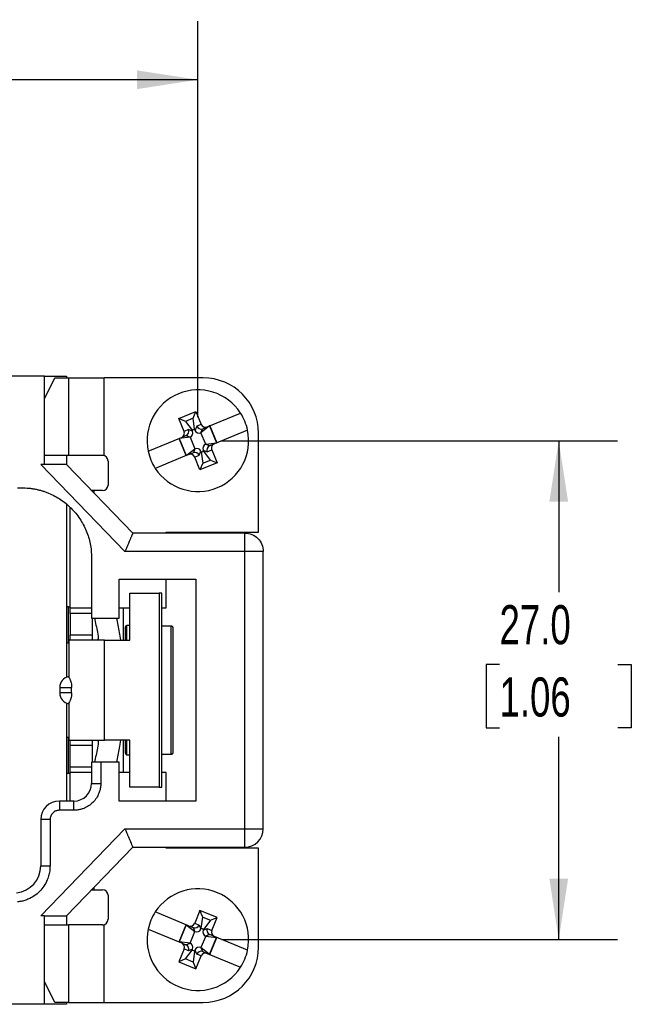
# Model space of a CAD drawing. Header units: millimetres. Extents: x 6 to 273, y 6 to 210.
# Tile 15 of 23: x 115 to 148, y 57 to 111. Entities that reach past the tile are written whole.
import ezdxf

# ---------------------------------------------------------------- set-up
doc = ezdxf.new("R2010")
doc.units = ezdxf.units.MM
doc.linetypes.add('SLD-Solid', pattern=[0])
doc.layers.add('DIMENSIONS', color=140, linetype='SLD-Solid', lineweight=25)
doc.styles.add('SLDTEXTSTYLE0', font='TXT', dxfattribs={"width": 0.7})
doc.dimstyles.new('SLDDIMSTYLE1', dxfattribs={"dimtxt": 2.158008, "dimasz": 3.302, "dimexe": 0, "dimexo": 0.0625, "dimgap": 0.539502, "dimtad": 0, "dimtih": 1, "dimtoh": 1, "dimrnd": 1e-09, "dimzin": 4, "dimdsep": 46, "dimtxsty": 'SLDTEXTSTYLE0', "dimsah": 1, "dimcen": 0.09, "dimadec": 0, "dimazin": 1, "dimtfac": 1, "dimtofl": 0, "dimtmove": 0, "dimatfit": 3, "dimfxl": 0, "dimfrac": 2, "dimtolj": 1, "dimtzin": 12, "dimarcsym": 0})
doc.dimstyles.new('SLDDIMSTYLE2', dxfattribs={"dimtxt": 2.158008, "dimasz": 3.302, "dimexe": 0, "dimexo": 0.0625, "dimgap": 0.539502, "dimtad": 0, "dimtih": 1, "dimtoh": 1, "dimrnd": 1e-09, "dimzin": 12, "dimdsep": 46, "dimtxsty": 'SLDTEXTSTYLE0', "dimsah": 1, "dimcen": 0.09, "dimadec": 0, "dimazin": 3, "dimtfac": 1, "dimtofl": 0, "dimtmove": 0, "dimatfit": 3, "dimfxl": 0, "dimfrac": 2, "dimtolj": 1, "dimtzin": 12, "dimarcsym": 0})

# ---------------------------------------------------------------- blocks, each defined once
blk = doc.blocks.new('_D')
at = {"layer": 'DIMENSIONS'}
for p, q in [((126.025, 87.971), (147.47, 87.971)), ((144.295, 87.971), (144.295, 79.773)), ((141.089, 75.86), (140.364, 75.86)), ((140.364, 75.86), (140.364, 72.43)), ((147.502, 75.86), (148.226, 75.86)), ((148.226, 75.86), (148.226, 72.43)), ((140.364, 72.43), (141.089, 72.43)), ((144.295, 60.971), (144.295, 71.947)), ((148.226, 72.43), (147.502, 72.43)), ((126.025, 60.971), (147.47, 60.971))]:
    blk.add_line(p, q, dxfattribs=at)
for points in [[(144.295, 87.971), (143.787, 84.669), (144.803, 84.669)], [(144.295, 60.971), (144.803, 64.273), (143.787, 64.273)]]:
    blk.add_solid(points, dxfattribs=at)
at = {"layer": 'DIMENSIONS', "char_height": 2.1167, "attachment_point": 1, "style": 'SLDTEXTSTYLE0'}
for s, insert in [('27.0', (141.089, 79.072)), ('1.06', (141.089, 75.159))]:
    blk.add_mtext(s, dxfattribs=dict(at, insert=insert))
blk = doc.blocks.new('_D_1')
at = {"layer": 'DIMENSIONS'}
for p, q in [((47.184, 89.241), (47.184, 110.679)), ((124.755, 89.241), (124.755, 110.679)), ((47.184, 107.504), (79.429, 107.504)), ((82.353, 107.504), (81.628, 107.504)), ((81.628, 107.504), (81.628, 104.074)), ((88.766, 107.504), (89.491, 107.504)), ((89.491, 107.504), (89.491, 104.074)), ((124.755, 107.504), (91.69, 107.504)), ((81.628, 104.074), (82.353, 104.074)), ((89.491, 104.074), (88.766, 104.074))]:
    blk.add_line(p, q, dxfattribs=at)
for points in [[(47.184, 107.504), (50.486, 106.996), (50.486, 108.012)], [(124.755, 107.504), (121.453, 108.012), (121.453, 106.996)]]:
    blk.add_solid(points, dxfattribs=at)
at = {"layer": 'DIMENSIONS', "char_height": 2.1167, "attachment_point": 1, "style": 'SLDTEXTSTYLE0'}
for s, insert in [('77.6', (82.353, 110.716)), ('3.05', (82.353, 106.803))]:
    blk.add_mtext(s, dxfattribs=dict(at, insert=insert))

msp = doc.modelspace()

# ---------------------------------------------------------------- linework, layer by layer
for p, q in [((116.44, 91.471), (55.549, 91.471)), ((116.439, 86.684), (116.44, 91.471)), ((116.44, 91.471), (117.64, 91.471)), ((116.44, 90.239), (117.004, 91.371)), ((117.004, 91.371), (117.752, 91.371)), ((117.64, 91.471), (117.64, 91.371)), ((117.752, 91.371), (117.752, 87.171)), ((119.676, 87.171), (119.676, 91.371)), ((125.04, 91.371), (119.676, 91.371)), ((123.718, 89.165), (124.642, 89.548)), ((124.494, 89.19), (124.642, 89.548)), ((124.642, 89.548), (124.929, 88.855)), ((124.006, 88.472), (123.718, 89.165)), ((124.076, 89.017), (123.718, 89.165)), ((124.494, 89.19), (124.076, 89.017)), ((124.076, 89.017), (124.441, 88.541)), ((124.573, 88.596), (124.494, 89.19)), ((125.264, 88.723), (127.061, 89.468)), ((124.245, 88.571), (124.006, 88.472)), ((124.466, 88.48), (124.245, 88.571)), ((124.573, 88.596), (124.441, 88.541)), ((124.441, 88.541), (124.466, 88.48)), ((124.598, 88.534), (124.573, 88.596)), ((124.69, 88.755), (124.598, 88.534)), ((124.929, 88.855), (124.69, 88.755)), ((124.914, 88.404), (125.001, 88.615)), ((125.392, 88.77), (124.916, 88.405)), ((125.017, 88.62), (125.264, 88.723)), ((125.394, 88.777), (125.392, 88.77)), ((125.392, 88.77), (125.77, 87.856)), ((125.394, 88.777), (125.778, 87.853)), ((127.444, 88.544), (125.647, 87.799)), ((122.065, 87.397), (123.862, 88.142)), ((123.739, 88.085), (123.732, 88.088)), ((124.115, 87.164), (123.732, 88.088)), ((124.334, 88.163), (123.739, 88.085)), ((123.739, 88.085), (124.118, 87.171)), ((123.862, 88.142), (124.11, 88.244)), ((124.125, 88.251), (124.336, 88.164)), ((124.336, 88.164), (124.334, 88.163)), ((124.334, 88.163), (124.594, 87.537)), ((124.916, 88.405), (124.914, 88.404)), ((125.176, 87.778), (124.916, 88.405)), ((128.04, 83.021), (128.04, 88.371)), ((124.118, 87.171), (124.594, 87.537)), ((124.596, 87.537), (124.508, 87.327)), ((124.594, 87.537), (124.596, 87.537)), ((124.82, 87.186), (124.911, 87.407)), ((124.911, 87.407), (124.937, 87.346)), ((124.937, 87.346), (125.068, 87.4)), ((125.068, 87.4), (125.043, 87.461)), ((125.043, 87.461), (125.264, 87.37)), ((125.434, 86.924), (125.068, 87.4)), ((125.174, 87.777), (125.176, 87.778)), ((125.384, 87.69), (125.174, 87.777)), ((125.176, 87.778), (125.77, 87.856)), ((125.264, 87.37), (125.504, 87.469)), ((125.647, 87.799), (125.4, 87.697)), ((125.504, 87.469), (125.791, 86.776)), ((125.77, 87.856), (125.778, 87.853)), ((117.752, 87.171), (116.439, 87.171)), ((117.64, 87.171), (117.64, 86.684)), ((119.89, 86.871), (119.89, 85.571)), ((124.245, 87.218), (122.448, 86.473)), ((124.115, 87.164), (124.118, 87.171)), ((124.245, 87.218), (124.493, 87.321)), ((124.58, 87.086), (124.82, 87.186)), ((124.867, 86.393), (124.58, 87.086)), ((124.937, 87.346), (125.015, 86.751)), ((125.015, 86.751), (125.434, 86.924)), ((125.434, 86.924), (125.791, 86.776)), ((120.806, 81.971), (116.249, 86.684)), ((121.23, 82.971), (117.64, 86.684)), ((125.791, 86.776), (124.867, 86.393)), ((125.015, 86.751), (124.867, 86.393)), ((114.985, 85.421), (115.223, 85.421)), ((119.14, 85.271), (119.006, 85.271)), ((119.59, 85.271), (119.14, 85.271)), ((119.14, 85.133), (119.14, 85.271)), ((117.64, 84.544), (117.64, 75.173)), ((117.84, 78.921), (117.84, 84.357)), ((127.294, 82.971), (121.23, 82.971)), ((123.04, 83.021), (128.04, 83.021)), ((123.04, 82.971), (123.04, 83.021)), ((127.294, 81.971), (127.294, 82.971)), ((118.994, 81.649), (118.994, 78.371)), ((127.294, 81.971), (120.806, 81.971)), ((127.294, 66.971), (127.294, 81.971)), ((128.294, 81.971), (127.294, 81.971)), ((128.294, 66.971), (128.294, 81.971)), ((120.494, 80.471), (124.644, 80.471)), ((120.494, 78.371), (120.494, 80.471)), ((123.04, 78.921), (123.04, 80.471)), ((124.644, 80.471), (124.644, 68.471)), ((121.075, 77.171), (121.075, 79.721)), ((121.075, 79.721), (122.663, 79.721)), ((122.663, 79.721), (122.663, 69.221)), ((122.809, 79.721), (122.663, 79.721)), ((122.809, 69.221), (122.809, 79.721)), ((117.74, 78.971), (117.64, 78.971)), ((117.74, 78.971), (117.84, 78.971)), ((117.74, 77.021), (117.74, 78.971)), ((117.84, 78.921), (118.994, 78.921)), ((117.84, 78.621), (117.84, 78.921)), ((120.494, 78.921), (121.075, 78.921)), ((120.715, 78.921), (120.715, 77.171)), ((122.809, 78.921), (123.04, 78.921)), ((117.84, 78.621), (117.84, 77.471)), ((118.994, 78.621), (117.84, 78.621)), ((118.994, 78.371), (120.494, 78.371)), ((119.04, 77.471), (119.04, 78.371)), ((121.075, 77.971), (120.915, 77.971)), ((120.915, 77.171), (120.915, 77.971)), ((123.315, 71.005), (123.315, 77.936)), ((117.84, 77.471), (119.04, 77.471)), ((117.84, 77.171), (117.84, 77.471)), ((119.04, 77.171), (119.04, 77.471)), ((117.757, 77.021), (117.64, 77.021)), ((117.757, 77.171), (117.757, 75.196)), ((119.315, 77.221), (119.315, 77.171)), ((119.368, 77.221), (119.315, 77.221)), ((119.689, 71.771), (119.689, 77.171)), ((119.689, 77.171), (121.075, 77.171)), ((117.274, 74.621), (117.274, 74.321)), ((117.274, 74.621), (117.916, 74.621)), ((117.916, 74.321), (117.916, 74.621)), ((117.916, 74.321), (117.274, 74.321)), ((117.64, 73.768), (117.64, 68.471)), ((117.757, 73.745), (117.757, 71.771)), ((117.64, 71.921), (117.757, 71.921)), ((117.74, 69.971), (117.74, 71.921)), ((117.84, 71.471), (117.84, 71.771)), ((119.04, 71.471), (117.84, 71.471)), ((117.84, 70.321), (117.84, 71.471)), ((119.04, 71.471), (119.04, 71.771)), ((119.04, 70.571), (119.04, 71.471)), ((119.315, 71.771), (119.315, 71.721)), ((119.368, 71.721), (119.315, 71.721)), ((121.075, 71.771), (119.689, 71.771)), ((120.715, 71.771), (120.715, 70.021)), ((120.915, 70.971), (120.915, 71.771)), ((121.075, 69.221), (121.075, 71.771)), ((120.915, 70.971), (121.075, 70.971)), ((118.994, 70.571), (118.994, 69.428)), ((120.494, 70.571), (119.494, 70.571)), ((119.494, 70.571), (119.494, 69.428)), ((120.494, 68.471), (120.494, 70.571)), ((117.64, 69.971), (117.74, 69.971)), ((117.74, 69.971), (117.84, 69.971)), ((117.84, 70.021), (117.84, 70.321)), ((117.84, 70.321), (118.994, 70.321)), ((117.84, 68.471), (117.84, 70.021)), ((118.994, 70.021), (117.84, 70.021)), ((121.075, 70.021), (120.494, 70.021)), ((123.04, 70.021), (122.809, 70.021)), ((123.04, 68.471), (123.04, 70.021)), ((118.994, 69.428), (119.494, 69.428)), ((122.663, 69.221), (121.075, 69.221)), ((122.663, 69.221), (122.809, 69.221)), ((117.253, 68.471), (117.253, 67.971)), ((118.036, 68.471), (117.253, 68.471)), ((118.036, 67.971), (118.036, 68.471)), ((124.644, 68.471), (120.494, 68.471)), ((118.036, 67.971), (117.253, 67.971)), ((116.247, 67.465), (116.247, 64.96)), ((116.747, 67.465), (116.747, 64.969)), ((116.249, 62.257), (120.806, 66.971)), ((120.806, 66.971), (127.294, 66.971)), ((127.294, 65.971), (127.294, 66.971)), ((127.294, 66.971), (128.294, 66.971)), ((117.64, 62.257), (121.23, 65.971)), ((121.23, 65.971), (127.294, 65.971)), ((123.04, 65.921), (123.04, 65.971)), ((128.04, 65.921), (123.04, 65.921)), ((128.04, 60.571), (128.04, 65.921)), ((119.006, 63.671), (119.14, 63.671)), ((119.14, 63.671), (119.14, 63.808)), ((119.14, 63.671), (119.59, 63.671)), ((119.89, 63.371), (119.89, 62.071)), ((124.245, 61.723), (122.448, 62.468)), ((124.867, 62.548), (124.58, 61.855)), ((125.015, 62.19), (124.867, 62.548)), ((125.791, 62.165), (124.867, 62.548)), ((116.439, 62.257), (116.249, 62.257)), ((116.44, 57.471), (116.439, 62.257)), ((117.64, 62.257), (117.64, 61.771)), ((124.58, 61.855), (124.82, 61.755)), ((124.937, 61.596), (125.015, 62.19)), ((125.015, 62.19), (125.434, 62.017)), ((125.434, 62.017), (125.068, 61.541)), ((125.434, 62.017), (125.791, 62.165)), ((125.504, 61.472), (125.791, 62.165)), ((116.439, 61.771), (117.752, 61.771)), ((117.752, 61.771), (117.752, 57.571)), ((119.59, 61.771), (117.752, 61.771)), ((119.676, 57.571), (119.676, 61.771)), ((122.065, 61.544), (123.862, 60.799)), ((124.115, 61.777), (123.732, 60.853)), ((123.739, 60.856), (124.118, 61.77)), ((124.115, 61.777), (124.118, 61.77)), ((124.118, 61.77), (124.594, 61.405)), ((124.245, 61.723), (124.493, 61.62)), ((124.334, 60.778), (124.594, 61.405)), ((124.596, 61.404), (124.508, 61.615)), ((124.594, 61.405), (124.596, 61.404)), ((124.82, 61.755), (124.911, 61.534)), ((124.911, 61.534), (124.937, 61.596)), ((124.937, 61.596), (125.068, 61.541)), ((125.043, 61.48), (125.264, 61.571)), ((125.068, 61.541), (125.043, 61.48)), ((125.264, 61.571), (125.504, 61.472)), ((123.739, 60.856), (123.732, 60.853)), ((124.334, 60.778), (123.739, 60.856)), ((123.862, 60.799), (124.11, 60.697)), ((124.125, 60.69), (124.336, 60.777)), ((124.336, 60.777), (124.334, 60.778)), ((125.176, 61.163), (124.916, 60.537)), ((125.384, 61.251), (125.174, 61.164)), ((125.174, 61.164), (125.176, 61.163)), ((125.176, 61.163), (125.77, 61.085)), ((125.392, 60.171), (125.77, 61.085)), ((125.394, 60.164), (125.778, 61.088)), ((125.647, 61.142), (125.4, 61.244)), ((127.444, 60.397), (125.647, 61.142)), ((125.77, 61.085), (125.778, 61.088)), ((124.006, 60.469), (123.718, 59.776)), ((124.245, 60.37), (124.006, 60.469)), ((124.076, 59.924), (124.441, 60.4)), ((124.466, 60.461), (124.245, 60.37)), ((124.441, 60.4), (124.466, 60.461)), ((124.573, 60.346), (124.441, 60.4)), ((124.573, 60.346), (124.494, 59.751)), ((124.598, 60.407), (124.573, 60.346)), ((124.69, 60.186), (124.598, 60.407)), ((124.914, 60.537), (125.001, 60.327)), ((124.916, 60.537), (124.914, 60.537)), ((125.392, 60.171), (124.916, 60.537)), ((125.017, 60.321), (125.264, 60.218)), ((125.264, 60.218), (127.061, 59.473)), ((124.076, 59.924), (123.718, 59.776)), ((123.718, 59.776), (124.642, 59.393)), ((124.494, 59.751), (124.076, 59.924)), ((124.494, 59.751), (124.642, 59.393)), ((124.642, 59.393), (124.929, 60.086)), ((124.929, 60.086), (124.69, 60.186)), ((125.394, 60.164), (125.392, 60.171)), ((117.004, 57.571), (116.44, 58.702)), ((117.752, 57.571), (117.004, 57.571)), ((117.64, 57.571), (117.64, 57.471)), ((117.752, 57.571), (119.676, 57.571)), ((119.676, 57.571), (125.04, 57.571)), ((116.44, 57.471), (55.549, 57.471)), ((117.64, 57.471), (116.44, 57.471))]:
    msp.add_line(p, q)
for centre, radius, start, end in [((125.04, 88.371), 3, 0, 90), ((124.755, 87.971), 2.75, 32.9984, 192.047), ((124.755, 87.971), 2.75, 12.047, 32.9984), ((124.755, 87.971), 2.75, 212.9984, 12.047), ((124.755, 87.971), 2.75, 192.047, 212.9984), ((119.59, 86.871), 0.3, 0, 90), ((119.59, 85.571), 0.3, 270, 0), ((120.915, 77.871), 0.1, 90, 180), ((117.874, 74.621), 0.6, 101.2458, 180), ((117.874, 74.321), 0.6, 180, 258.7542), ((120.915, 71.071), 0.1, 180, 270), ((118.036, 69.428), 0.958, 270, 360), ((117.253, 67.465), 1.006, 90, 180), ((127.294, 66.971), 1, 270, 0), ((114.793, 64.955), 1.454, 275.6161, 0.2064), ((119.59, 63.371), 0.3, 0, 90), ((124.755, 60.971), 2.75, 347.953, 147.0016), ((124.755, 60.971), 2.75, 147.0016, 167.953), ((119.59, 62.071), 0.3, 270, 0), ((124.755, 60.971), 2.75, 167.953, 327.0016), ((125.04, 60.571), 3, 270, 0), ((124.755, 60.971), 2.75, 327.0016, 347.953)]:
    msp.add_arc(centre, radius, start, end)
for centre, major_axis, ratio, start_param, end_param in [((123.766, 88.373), (-0.239, -0.099), 0.965926, 1.570796, 3.141593), ((124.022, 88.479), (0, 0.252), 0.95292, 3.58457, 5.088329), ((124.221, 88.397), (-0.247, 0.102), 0.935113, 2.389713, 3.893472), ((124.83, 88.649), (0.102, 0.247), 0.935113, 2.389713, 3.893472), ((124.913, 88.848), (0.178, -0.178), 0.95292, 4.336449, 5.840208), ((125.168, 88.954), (-0.239, -0.099), 0.965926, 0, 1.570796), ((125.152, 88.947), (0.243, 0.328), 0.38768, 3.649239, 3.716276), ((123.783, 88.38), (0.404, -0.06), 0.38768, 5.708502, 5.775539), ((124.679, 87.292), (-0.102, -0.247), 0.935113, 2.389713, 3.893472), ((125.289, 87.545), (0.247, -0.102), 0.935113, 2.389713, 3.893472), ((125.487, 87.462), (0, 0.252), 0.95292, 0.442977, 1.946736), ((125.726, 87.562), (0.404, -0.06), 0.38768, 2.566909, 2.633947), ((125.743, 87.568), (0.239, 0.099), 0.965926, 1.570796, 3.141593), ((124.341, 86.987), (0.239, 0.099), 0.965926, 0, 1.570796), ((124.358, 86.994), (0.243, 0.328), 0.38768, 0.507646, 0.574684), ((124.597, 87.093), (0.178, -0.178), 0.95292, 1.194857, 2.698615), ((117.7, 74.471), (40.005, 0), 0.087489, 1.429974, 1.442731), ((117.7, 74.471), (40.005, 0), 0.087489, 4.840455, 4.853211), ((124.341, 61.954), (0.239, -0.099), 0.965926, 4.712389, 6.283185), ((124.358, 61.947), (-0.243, 0.328), 0.38768, 2.566909, 2.633947), ((124.597, 61.848), (0.178, 0.178), 0.95292, 3.58457, 5.088329), ((124.679, 61.649), (-0.102, 0.247), 0.935113, 2.389713, 3.893472), ((125.289, 61.397), (0.247, 0.102), 0.935113, 2.389713, 3.893472), ((125.487, 61.479), (0, 0.252), 0.95292, 1.194857, 2.698615), ((125.743, 61.373), (0.239, -0.099), 0.965926, 3.141593, 4.712389), ((123.766, 60.568), (-0.239, 0.099), 0.965926, 3.141593, 4.712389), ((124.221, 60.545), (-0.247, -0.102), 0.935113, 2.389713, 3.893472), ((125.726, 61.38), (0.404, 0.06), 0.38768, 3.649239, 3.716276), ((123.783, 60.562), (0.404, 0.06), 0.38768, 0.507646, 0.574684), ((124.022, 60.462), (0, 0.252), 0.95292, 4.336449, 5.840208), ((124.83, 60.292), (0.102, -0.247), 0.935113, 2.389713, 3.893472), ((124.913, 60.093), (0.178, 0.178), 0.95292, 0.442977, 1.946736), ((125.168, 59.987), (-0.239, 0.099), 0.965926, 4.712389, 6.283185), ((125.152, 59.994), (-0.243, 0.328), 0.38768, 5.708502, 5.775539)]:
    msp.add_ellipse(centre, major_axis=major_axis, ratio=ratio, start_param=start_param, end_param=end_param)
for points, knots in [([(117.752, 91.371), (117.789, 91.371), (117.867, 91.371), (118.092, 91.371), (118.24, 91.371), (118.589, 91.371), (118.789, 91.371), (119.219, 91.371), (119.447, 91.371), (119.676, 91.371)], [0, 0, 0, 0, 0.25, 0.25, 0.5, 0.5, 0.75, 0.75, 1, 1, 1, 1]), ([(119.59, 87.171), (119.368, 87.171), (119.149, 87.171), (118.738, 87.171), (118.547, 87.171), (118.216, 87.171), (118.076, 87.171), (117.862, 87.171), (117.788, 87.171), (117.752, 87.171)], [0, 0, 0, 0, 0.25, 0.25, 0.5, 0.5, 0.75, 0.75, 1, 1, 1, 1]), ([(117.64, 86.684), (117.639, 86.684), (117.637, 86.684), (117.624, 86.684), (117.603, 86.683), (117.563, 86.683), (117.491, 86.684), (117.365, 86.684), (117.189, 86.684), (116.975, 86.682), (116.722, 86.684), (116.542, 86.684), (116.439, 86.683)], [0, 0, 0, 0, 0.0469654, 0.0937648, 0.1406494, 0.1878692, 0.2839744, 0.39044, 0.5287195, 0.6801356, 0.8157534, 1, 1, 1, 1]), ([(115.223, 85.421), (115.285, 85.42), (115.409, 85.418), (115.594, 85.404), (115.777, 85.382), (115.959, 85.35), (116.138, 85.31), (116.316, 85.26), (116.493, 85.202), (116.838, 85.069), (117.332, 84.806), (117.906, 84.333), (118.38, 83.759), (118.671, 83.21), (118.838, 82.745), (118.928, 82.386), (118.984, 82.02), (118.991, 81.773), (118.994, 81.649)], [0, 0, 0, 0, 0.0315324, 0.0628398, 0.0939973, 0.1250809, 0.1561673, 0.1873332, 0.2186547, 0.2502068, 0.3750773, 0.5000366, 0.6249071, 0.7498664, 0.8126886, 0.8749106, 0.937144, 1, 1, 1, 1]), ([(121.23, 82.971), (121.23, 82.97), (121.229, 82.968), (121.223, 82.955), (121.214, 82.934), (121.201, 82.903), (121.184, 82.864), (121.164, 82.816), (121.14, 82.759), (121.104, 82.674), (121.05, 82.548), (120.98, 82.382), (120.897, 82.186), (120.839, 82.05), (120.806, 81.971)], [0, 0, 0, 0, 0.0556143, 0.1120716, 0.1694573, 0.2278529, 0.2873355, 0.3479781, 0.4098497, 0.4730153, 0.5942656, 0.7297065, 0.8421414, 1, 1, 1, 1]), ([(127.294, 82.971), (127.556, 82.971), (127.816, 82.863), (128.186, 82.493), (128.294, 82.232), (128.294, 81.971)], [0, 0, 0, 0, 0.5, 0.5, 1, 1, 1, 1]), ([(119.153, 78.371), (119.21, 78.115), (119.298, 77.718), (119.356, 77.315), (119.377, 77.171)], [0, 0, 0, 0, 0.641961, 1, 1, 1, 1]), ([(120.577, 77.171), (120.556, 77.314), (120.498, 77.717), (120.41, 78.114), (120.353, 78.371)], [0, 0, 0, 0, 0.35517, 1, 1, 1, 1]), ([(120.815, 77.871), (120.815, 77.865), (120.815, 77.855), (120.815, 77.773), (120.815, 77.61), (120.815, 77.419), (120.815, 77.219), (120.815, 77.171)], [0, 0, 0, 0, 0.194546, 0.387645, 0.582405, 0.897472, 1, 1, 1, 1]), ([(123.415, 77.834), (123.415, 77.845), (123.413, 77.857), (123.409, 77.867), (123.405, 77.878), (123.4, 77.889), (123.392, 77.898), (123.385, 77.907), (123.376, 77.914), (123.367, 77.921), (123.357, 77.927), (123.346, 77.931), (123.335, 77.934), (123.328, 77.935), (123.322, 77.936), (123.315, 77.936)], [0, 0, 0, 0, 0.0000344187, 0.0000344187, 0.0000344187, 0.0000688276, 0.0000688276, 0.0000688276, 0.0001033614, 0.0001033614, 0.0001033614, 0.0001377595, 0.0001377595, 0.0001377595, 0.0001579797, 0.0001579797, 0.0001579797, 0.0001579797]), ([(123.415, 71.107), (123.415, 71.227), (123.415, 71.633), (123.415, 72.867), (123.415, 73.655), (123.415, 75.286), (123.415, 76.074), (123.415, 77.308), (123.415, 77.714), (123.415, 77.834)], [0, 0, 0, 0, 0.25, 0.25, 0.5, 0.5, 0.75, 0.75, 1, 1, 1, 1]), ([(119.689, 77.171), (119.538, 77.171), (119.237, 77.171), (118.819, 77.171), (118.449, 77.171), (118.145, 77.171), (117.922, 77.171), (117.782, 77.171), (117.767, 77.171), (117.76, 77.171)], [0, 0, 0, 0, 0.144051, 0.288102, 0.432154, 0.576205, 0.720256, 0.864307, 1, 1, 1, 1]), ([(117.762, 75.196), (117.761, 75.194), (117.754, 75.187), (117.786, 75.138), (117.832, 75.039), (117.872, 74.931), (117.9, 74.814), (117.914, 74.706), (117.915, 74.649), (117.916, 74.621)], [0, 0, 0, 0, 0.083879, 0.387182, 0.547604, 0.693102, 0.846735, 0.924577, 1, 1, 1, 1]), ([(117.916, 74.321), (117.915, 74.293), (117.914, 74.236), (117.9, 74.127), (117.872, 74.011), (117.832, 73.903), (117.786, 73.804), (117.754, 73.754), (117.761, 73.747), (117.762, 73.745)], [0, 0, 0, 0, 0.075164, 0.152953, 0.305626, 0.450504, 0.610277, 0.913959, 1, 1, 1, 1]), ([(117.76, 71.771), (117.767, 71.771), (117.782, 71.771), (117.922, 71.771), (118.145, 71.771), (118.449, 71.771), (118.819, 71.771), (119.237, 71.771), (119.538, 71.771), (119.689, 71.771)], [0, 0, 0, 0, 0.135693, 0.279744, 0.423795, 0.567846, 0.711898, 0.855949, 1, 1, 1, 1]), ([(119.377, 71.771), (119.356, 71.627), (119.298, 71.224), (119.21, 70.827), (119.153, 70.571)], [0, 0, 0, 0, 0.35517, 1, 1, 1, 1]), ([(120.353, 70.571), (120.41, 70.826), (120.498, 71.223), (120.556, 71.626), (120.577, 71.771)], [0, 0, 0, 0, 0.641961, 1, 1, 1, 1]), ([(120.815, 71.771), (120.815, 71.721), (120.815, 71.597), (120.815, 71.45), (120.815, 71.263), (120.815, 71.105), (120.815, 71.082), (120.815, 71.071)], [0, 0, 0, 0, 0.102312, 0.259315, 0.418049, 0.708904, 1, 1, 1, 1]), ([(123.315, 71.005), (123.326, 71.005), (123.337, 71.007), (123.348, 71.011), (123.358, 71.015), (123.369, 71.021), (123.377, 71.028), (123.386, 71.035), (123.394, 71.044), (123.4, 71.054), (123.406, 71.064), (123.41, 71.075), (123.412, 71.086), (123.414, 71.093), (123.415, 71.1), (123.415, 71.107)], [0, 0, 0, 0, 0.0000338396, 0.0000338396, 0.0000338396, 0.0000676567, 0.0000676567, 0.0000676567, 0.0001018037, 0.0001018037, 0.0001018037, 0.0001362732, 0.0001362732, 0.0001362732, 0.0001579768, 0.0001579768, 0.0001579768, 0.0001579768]), ([(119.494, 70.571), (119.363, 70.571), (119.233, 70.571), (119.048, 70.571), (118.994, 70.571), (118.994, 70.571)], [0, 0, 0, 0, 0.5, 0.5, 1, 1, 1, 1]), ([(119.494, 69.428), (119.493, 69.391), (119.492, 69.318), (119.479, 69.209), (119.459, 69.101), (119.43, 68.995), (119.372, 68.833), (119.264, 68.622), (119.074, 68.391), (118.843, 68.201), (118.611, 68.081), (118.4, 68.013), (118.22, 67.977), (118.098, 67.973), (118.036, 67.971)], [0, 0, 0, 0, 0.0482745, 0.0961547, 0.1439157, 0.1918344, 0.2401854, 0.369999, 0.5000481, 0.6298616, 0.7599106, 0.8401013, 0.9197029, 1, 1, 1, 1]), ([(117.253, 67.971), (117.232, 67.97), (117.19, 67.968), (117.127, 67.956), (117.054, 67.932), (116.974, 67.891), (116.893, 67.825), (116.827, 67.745), (116.781, 67.655), (116.752, 67.56), (116.749, 67.497), (116.747, 67.465)], [0, 0, 0, 0, 0.079594, 0.159218, 0.240121, 0.36859, 0.500055, 0.628529, 0.759999, 0.879275, 1, 1, 1, 1]), ([(116.747, 67.465), (116.616, 67.465), (116.486, 67.465), (116.301, 67.465), (116.247, 67.465), (116.247, 67.465)], [0, 0, 0, 0, 0.5, 0.5, 1, 1, 1, 1]), ([(120.806, 66.971), (120.82, 66.936), (120.848, 66.871), (120.887, 66.779), (120.921, 66.699), (120.95, 66.631), (120.994, 66.527), (121.05, 66.393), (121.115, 66.243), (121.165, 66.122), (121.202, 66.035), (121.226, 65.98), (121.229, 65.974), (121.23, 65.971)], [0, 0, 0, 0, 0.0685643, 0.1299188, 0.1840631, 0.2309973, 0.2707229, 0.4060884, 0.527473, 0.6523314, 0.7723149, 0.8879928, 1, 1, 1, 1]), ([(116.747, 64.969), (116.746, 64.922), (116.745, 64.829), (116.731, 64.69), (116.707, 64.553), (116.674, 64.418), (116.606, 64.211), (116.479, 63.942), (116.254, 63.64), (115.978, 63.386), (115.697, 63.214), (115.439, 63.106), (115.215, 63.041), (115.062, 63.021), (114.985, 63.011)], [0, 0, 0, 0, 0.0484832, 0.0966089, 0.1446245, 0.1927791, 0.2413198, 0.3705854, 0.5000326, 0.6293019, 0.7587517, 0.8393213, 0.9193527, 1, 1, 1, 1]), ([(116.247, 64.96), (116.248, 64.961), (116.249, 64.963), (116.264, 64.964), (116.29, 64.965), (116.332, 64.966), (116.39, 64.966), (116.472, 64.967), (116.589, 64.968), (116.69, 64.968), (116.747, 64.969)], [0, 0, 0, 0, 0.079372, 0.16905, 0.269036, 0.379327, 0.499921, 0.61642, 0.7832, 1, 1, 1, 1]), ([(116.439, 62.258), (116.487, 62.257), (116.578, 62.257), (116.707, 62.257), (116.822, 62.256), (116.923, 62.257), (117.057, 62.257), (117.212, 62.257), (117.372, 62.257), (117.492, 62.257), (117.576, 62.258), (117.63, 62.257), (117.636, 62.257), (117.64, 62.257)], [0, 0, 0, 0, 0.084685, 0.162272, 0.23277, 0.296198, 0.352578, 0.489848, 0.609812, 0.716345, 0.812523, 0.906466, 1, 1, 1, 1])]:
    msp.add_open_spline(points, degree=3, knots=knots)
for points in [[(119.676, 87.171), (119.647, 87.171), (119.618, 87.171), (119.59, 87.171)], [(116.439, 86.683), (116.376, 86.684), (116.312, 86.684), (116.249, 86.684)], [(119.59, 61.771), (119.618, 61.771), (119.647, 61.771), (119.676, 61.771)]]:
    msp.add_open_spline(points, degree=3)

# ---------------------------------------------------------------- dimensions: what is measured, and where the dimension line sits
at = {"layer": 'DIMENSIONS'}
dim = msp.add_linear_dim(base=(124.755, 107.504), p1=(47.184, 87.971), p2=(124.755, 87.971), dimstyle='SLDDIMSTYLE2', dxfattribs=at)
dim.commit()
dim.dimension.update_dxf_attribs({"geometry": '_D_1', "text_midpoint": (85.559, 107.504), "dimtype": 160})
dim = msp.add_linear_dim(base=(144.295, 60.971), p1=(124.755, 87.971), p2=(124.755, 60.971), angle=90, dimstyle='SLDDIMSTYLE1', dxfattribs=at)
dim.commit()
dim.dimension.update_dxf_attribs({"geometry": '_D', "text_midpoint": (144.295, 75.86), "dimtype": 160})

doc.saveas('drawing.dxf')
